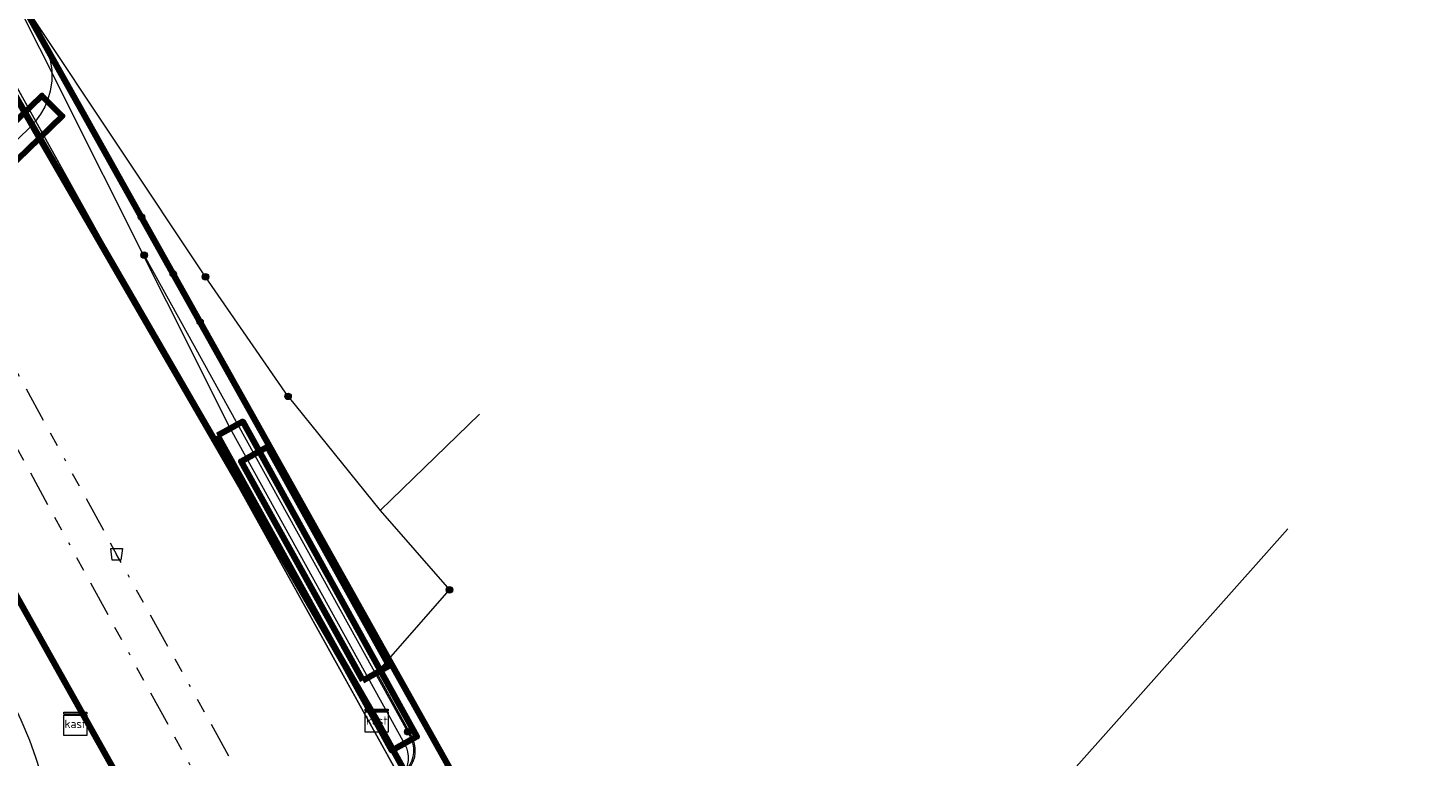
# Model space of a CAD drawing. Header units: metres. Extents: x 153756 to 154348, y 463867 to 464433.
# Tile 65 of 76: x 154012 to 154061, y 464146 to 464171. Entities that reach past the tile are written whole.
import ezdxf
from ezdxf.enums import TextEntityAlignment as Align
from ezdxf.lldxf.tags import DXFTag

# ---------------------------------------------------------------- set-up
doc = ezdxf.new("R2010")
doc.units = ezdxf.units.M
doc.header["$LTSCALE"] = 0.5
doc.linetypes.add('RI-OVERIG-SO', pattern=[17, 5, -2, 2, -2, 0, -2, 2, -2])
doc.layers.get('0').update_dxf_attribs({"linetype": 'CONTINUOUS'})
for name, color, linetype, lineweight in [('B-PV-KL-DATA_COAXKABEL_10_ZIGGO BV-G', 90, 'KL-DATA-SO', 18), ('B-PV-KL-DATA_COAXKABEL_17_ZIGGO BV-G', 90, 'KL-DATA-SO', 18), ('B-PV-KL-DATA_COAXKABEL_7_ZIGGO BV-G', 90, 'KL-DATA-SO', 18), ('B-PV-KL-DATA_HULPSTUK_KPN BV-S', 90, 'CONTINUOUS', 25), ('B-PV-KL-DATA_HULPSTUK_ZIGGO BV-S', 90, 'CONTINUOUS', 25), ('B-PV-KL-DATA_KABELBED_KPN BV-G', 90, 'CONTINUOUS', 100), ('B-PV-KL-DATA_KABELBED_ZIGGO BV-G', 90, 'CONTINUOUS', 100), ('B-PV-KL-DATA_MANTELBUIS_POLYVINYLCHLORIDE PVC_100_KPN BV-G', 90, 'CONTINUOUS', 100), ('B-PV-KL-DATA_MANTELBUIS_ZIGGO BV-G', 90, 'CONTINUOUS', 100), ('B-PV-KL-DATA_STEDIN NETBEHEER BV-G', 90, 'KL-DATA-SO', 18), ('B-PV-KL-ET_LS_400 V_STEDIN NETBEHEER BV-G', 190, 'KL-LS-SO', 18), ('B-PV-KL-ET_LS_HULPSTUK_GEMEENTE AMERSFOORT-S', 190, 'CONTINUOUS', 25), ('B-PV-KL-ET_LS_HULPSTUK_STEDIN NETBEHEER BV-S', 190, 'CONTINUOUS', 25), ('B-PV-KL-ET_LS_MANTELBUIS_POLYVINYLCHLORIDE PVC_125_STEDIN NETBEHEER BV-G', 190, 'CONTINUOUS', 100), ('B-PV-KL-ET_MS_10 KV_STEDIN NETBEHEER BV-G', 130, 'KL-MS-SO', 18), ('B-PV-KL-ET_MS_MANTELBUIS_POLYVINYLCHLORIDE PVC_125_STEDIN NETBEHEER BV-G', 130, 'CONTINUOUS', 100), ('B-PV-RI-VRIJVERVAL_BETON_300_GEMEENTE AMERSFOORT-G', 210, 'RI-OVERIG-SO', 18), ('B-PV-RI-VRIJVERVAL_BETON_700_GEMEENTE AMERSFOORT-G', 210, 'RI-OVERIG-SO', 18), ('B-PV-RI-VRIJVERVAL_HULPSTUK_GEMEENTE AMERSFOORT-S', 210, 'CONTINUOUS', 25)]:
    doc.layers.add(name, color=color, linetype=linetype, lineweight=lineweight)
doc.styles.add('NLCS-ISO', font='txt')
tags = doc.linetypes.add('KL-DATA-SO', pattern='A,4,-1,[101,NLCS.SHX,S=0.5,R=0,X=0,Y=0],-1,4,-1,["D",Standard,S=1,R=0,X=-0.25,Y=-0.5],-1.5', length=12.5).pattern_tags.tags
tags[18] = DXFTag(74, 10)
tags = doc.linetypes.add('KL-LS-SO', pattern='A,4,-1,[103,NLCS.SHX,S=0.75,R=0,X=0,Y=0],-1,4,-1,["L",Standard,S=1,R=0,X=0,Y=-0.5],-2', length=13).pattern_tags.tags
tags[18] = DXFTag(74, 10)
tags = doc.linetypes.add('KL-MS-SO', pattern='A,4,-1,[103,NLCS.SHX,S=0.75,R=0,X=0,Y=0],-1,4,-1,["M",Standard,S=1,R=0,X=0,Y=-0.5],-2', length=13).pattern_tags.tags
tags[18] = DXFTag(74, 10)

# ---------------------------------------------------------------- blocks, each defined once
blk = doc.blocks.new('SKL-WTB_HULP_MOF-SO')
at = {"linetype": 'ByBlock', "lineweight": 18}
h = blk.add_hatch(color=0, dxfattribs=at)
h.dxf.hatch_style = 1
h.paths.add_polyline_path([(-0.5625, 0, 1), (0.5625, 0, 1)])
at = {"color": 0, "linetype": 'ByBlock', "lineweight": 18}
blk.add_circle((0, 0), 0.5625, dxfattribs=at)
at = {"color": 0, "linetype": 'ByBlock', "lineweight": 18, "style": 'NLCS-ISO', "flags": 1}
for tag, p in [('TYPE', (1.5, 0)), ('OMSCHRIJVING', (1.5, -3)), ('LABEL', (1.5, -1.5))]:
    blk.add_attdef(tag, p, '', height=1, dxfattribs=at)
blk = doc.blocks.new('SKL-WTB_HULP_KAST-SO')
at = {"color": 0, "linetype": 'ByBlock', "lineweight": 18}
for points in [[(-2, 2), (2, 2), (2, 1.68), (-2, 1.68)], [(-2, 1.52), (2, 1.52), (2, -2), (-2, -2)]]:
    blk.add_lwpolyline(points, close=True, dxfattribs=at)
at = {"color": 0, "linetype": 'ByBlock', "lineweight": 18, "style": 'NLCS-ISO'}
blk.add_text('kast', height=1.5, dxfattribs=at).set_placement((0, 0), align=Align.MIDDLE_CENTER)
at = {"color": 0, "linetype": 'ByBlock', "lineweight": 18, "style": 'NLCS-ISO', "flags": 1}
for tag, p in [('TYPE', (2.5, 0)), ('OMSCHRIJVING', (2.5, -3)), ('LABEL', (2.5, -1.5))]:
    blk.add_attdef(tag, p, '', height=1, dxfattribs=at)
blk = doc.blocks.new('SRI-HULP_AFVOER_OPVANG-SO')
at = {"color": 0, "linetype": 'ByBlock', "lineweight": 18}
blk.add_lwpolyline([(-0.75, -1), (-1, 1), (1, 1), (0.75, -1)], close=True, dxfattribs=at)
at = {"color": 0, "linetype": 'ByBlock', "lineweight": 18, "style": 'NLCS-ISO', "flags": 1}
for tag, p in [('TYPE', (1.5, 0)), ('OMSCHRIJVING', (1.5, -3)), ('LABEL', (1.5, -1.5))]:
    blk.add_attdef(tag, p, '', height=1, dxfattribs=at)

msp = doc.modelspace()

# ---------------------------------------------------------------- linework, layer by layer
at = {"layer": 'B-PV-KL-DATA_COAXKABEL_10_ZIGGO BV-G', "ltscale": 0.5, "flags": 128}
for points in [[(153996.169, 464179.113), (153996.284, 464179.178), (153995.818, 464180.062), (154003.11, 464184.166), (154010.517, 464171.007), (154024.259, 464147.291), (154042.286, 464114.644), (154031.768, 464103.093), (154031.049, 464102.333), (154030.66, 464102.701)], [(153996.169, 464179.113), (153996.284, 464179.178), (153995.818, 464180.062), (154003.11, 464184.166), (154010.517, 464171.007), (154024.259, 464147.291), (154042.286, 464114.644)], [(153996.169, 464179.113), (153996.284, 464179.178), (153995.818, 464180.062), (154003.11, 464184.166), (154010.517, 464171.007), (154024.259, 464147.291), (154030.182, 464136.563), (154032.078, 464137.626)]]:
    msp.add_lwpolyline(points, dxfattribs=at)
at = {"layer": 'B-PV-KL-DATA_COAXKABEL_17_ZIGGO BV-G', "ltscale": 0.5, "flags": 128}
msp.add_lwpolyline([(153996.169, 464179.113), (153996.284, 464179.178), (153995.818, 464180.062), (154003.11, 464184.166), (154010.517, 464171.007), (154024.259, 464147.291), (154042.286, 464114.644), (154031.768, 464103.093), (154029.255, 464100.436), (154024.862, 464096.061), (154021.132, 464092.256), (154019.243, 464090.452), (154017.896, 464089.254), (154013.459, 464085.36), (154012.495, 464084.609), (154006.595, 464085.799), (154007.067, 464087.691), (154001.209, 464089.229), (153997.871, 464091.53), (153994.672, 464091.229), (153992.569, 464091.933), (153986.672, 464094.35), (153980.947, 464097.152), (153975.24, 464100.432), (153975.243, 464100.437), (153970.997, 464103.061), (153949.379, 464115.44), (153944.741, 464118.386), (153943.613, 464117.547), (153925.715, 464128.913), (153917.148, 464111.993), (153918.348, 464110.648), (153918.716, 464110.414), (153919.49, 464111.614), (153919.76, 464112.039)], dxfattribs=at)
at = {"layer": 'B-PV-KL-DATA_COAXKABEL_7_ZIGGO BV-G', "ltscale": 0.5, "flags": 128}
msp.add_lwpolyline([(153996.169, 464179.113), (153996.284, 464179.178), (154000.981, 464170.765), (154017.982, 464140.499), (154019.068, 464138.367), (154013.427, 464135.237)], dxfattribs=at)
at = {"layer": 'B-PV-KL-DATA_KABELBED_KPN BV-G', "ltscale": 0.5, "flags": 128}
for points in [[(154030.199, 464139.553), (154011.836, 464172.364)], [(154020.56, 464156.774), (154025.444, 464148.047)]]:
    msp.add_lwpolyline(points, dxfattribs=at)
at = {"layer": 'B-PV-KL-DATA_KABELBED_ZIGGO BV-G', "ltscale": 0.5, "flags": 128}
for points in [[(154010.517, 464171.007), (154024.259, 464147.291)], [(154000.981, 464170.765), (154017.982, 464140.499), (154019.068, 464138.367), (154013.427, 464135.237)], [(154024.259, 464147.291), (154025.423, 464145.182)]]:
    msp.add_lwpolyline(points, dxfattribs=at)
at = {"layer": 'B-PV-KL-DATA_MANTELBUIS_POLYVINYLCHLORIDE PVC_100_KPN BV-G', "ltscale": 0.5, "flags": 128}
msp.add_lwpolyline([(154020.56, 464156.774), (154025.444, 464148.047)], dxfattribs=at)
msp.add_lwpolyline([(154020.56, 464156.774), (154025.444, 464148.047)], dxfattribs=at)
at = {"layer": 'B-PV-KL-DATA_MANTELBUIS_ZIGGO BV-G', "ltscale": 0.5, "flags": 128}
msp.add_lwpolyline([(154024.259, 464147.291), (154010.517, 464171.007)], dxfattribs=at)
at = {"layer": 'B-PV-KL-DATA_STEDIN NETBEHEER BV-G', "ltscale": 0.5, "flags": 128}
for points in [[(154004.836, 464209.577), (154003.966, 464208.462), (154002.707, 464207.59), (154000, 464204.855), (153995.931, 464200.633), (154000, 464193.481), (154010.321, 464175.063), (154019.165, 464157.43), (154025.223, 464146.484), (154025.286, 464146.347), (154025.328, 464146.203), (154025.347, 464146.054), (154025.344, 464145.905), (154025.267, 464145.509), (154025.264, 464145.362), (154025.282, 464145.217), (154025.321, 464145.075), (154025.379, 464144.94), (154032.962, 464130.727), (154044.484, 464110.314), (154058.516, 464083.616), (154060.78, 464079.19)], [(154000, 464190.447), (154025.082, 464145.283), (154032.874, 464130.679), (154042.89, 464112.933)]]:
    msp.add_lwpolyline(points, dxfattribs=at)
at = {"layer": 'B-PV-KL-ET_LS_400 V_STEDIN NETBEHEER BV-G', "ltscale": 0.5, "flags": 128}
for points in [[(153969.916, 464223.532), (153969.993, 464223.382), (153970.021, 464223.262), (153970.027, 464223.14), (153970.011, 464223.018), (153969.888, 464222.559), (153981.952, 464201.005), (153992.733, 464181.916), (154000.411, 464168.141), (154000.42, 464168.177), (154011.568, 464148.024), (154011.894, 464147.321), (154012.188, 464146.604), (154012.404, 464146.018), (154012.824, 464144.738), (154012.972, 464144.364), (154013.171, 464143.927)], [(154018.309, 464162.697), (154012.258, 464171.771), (154011.242, 464173.301), (154010.742, 464174.119), (154000, 464193.388), (153989.234, 464212.383)], [(154025.334, 464146.902), (154016.176, 464163.453)], [(154021.176, 464158.546), (154018.309, 464162.697)], [(154021.176, 464158.546), (154024.375, 464154.582), (154026.783, 464151.83)], [(154027.832, 464157.926), (154024.375, 464154.582)], [(154033.274, 464141.295), (154039.625, 464135.646), (154055.908, 464153.953)], [(154014.233, 464142.41), (154013.644, 464143.461), (154013.602, 464143.58), (154013.597, 464143.646), (154013.601, 464143.714), (154013.641, 464143.833), (154013.755, 464143.968), (154014.083, 464144.145), (154014.191, 464144.173), (154014.301, 464144.18), (154014.411, 464144.171), (154014.59, 464144.111), (154014.778, 464143.968), (154017.019, 464140.803), (154025.068, 464145.343), (154025.211, 464145.439), (154025.339, 464145.562), (154025.444, 464145.705), (154025.523, 464145.863), (154025.575, 464146.032), (154025.596, 464146.181), (154025.596, 464146.333), (154025.574, 464146.482), (154025.531, 464146.626), (154025.469, 464146.76), (154024.256, 464148.951), (154026.783, 464151.83)], [(154014.196, 464142.373), (154013.599, 464143.44), (154013.553, 464143.572), (154013.551, 464143.722), (154013.63, 464143.912), (154013.77, 464144.038), (154014.067, 464144.192), (154014.183, 464144.222), (154014.419, 464144.221), (154014.533, 464144.19), (154014.687, 464144.112), (154014.862, 464143.943), (154017.034, 464140.867), (154025.039, 464145.383), (154025.179, 464145.478), (154025.301, 464145.595), (154025.401, 464145.731), (154025.476, 464145.882), (154025.526, 464146.043), (154025.546, 464146.185), (154025.546, 464146.329), (154025.525, 464146.471), (154025.484, 464146.608), (154025.334, 464146.902)]]:
    msp.add_lwpolyline(points, dxfattribs=at)
at = {"layer": 'B-PV-KL-ET_LS_MANTELBUIS_POLYVINYLCHLORIDE PVC_125_STEDIN NETBEHEER BV-G', "ltscale": 0.5, "flags": 128}
for points in [[(154003.987, 464160.622), (154004.697, 464159.918), (154013.333, 464168.28), (154012.623, 464168.984), (154003.987, 464160.622)], [(154018.729, 464157.188), (154024.781, 464146.252), (154025.655, 464146.736), (154019.603, 464157.672), (154018.729, 464157.188)], [(154023.776, 464148.685), (154024.694, 464149.195), (154020.461, 464156.797), (154019.543, 464156.287), (154023.776, 464148.685)]]:
    msp.add_lwpolyline(points, dxfattribs=at)
at = {"layer": 'B-PV-KL-ET_MS_10 KV_STEDIN NETBEHEER BV-G', "ltscale": 0.5, "flags": 128}
for points in [[(154003.966, 464208.462), (154002.707, 464207.59), (153994.584, 464199.966), (154000, 464190.447), (154025.132, 464145.19), (154032.874, 464130.679), (154039.852, 464118.315)], [(154010.321, 464175.063), (154012.651, 464170.907), (154012.805, 464170.578), (154012.91, 464170.23), (154012.964, 464169.871), (154012.964, 464169.507), (154012.912, 464169.148), (154012.833, 464168.866), (154012.721, 464168.596), (154012.579, 464168.341), (154012.407, 464168.104), (154012.209, 464167.888), (154004.341, 464160.27), (154002.701, 464158.619), (154002.643, 464158.548), (154002.569, 464158.376), (154002.564, 464158.19), (154002.626, 464158.014), (154009.894, 464145.626), (154010.15, 464145.147), (154010.459, 464144.702), (154010.779, 464144.337), (154011.09, 464144.045), (154011.691, 464143.576), (154012.04, 464143.214), (154012.291, 464142.854), (154012.932, 464141.692)]]:
    msp.add_lwpolyline(points, dxfattribs=at)
at = {"layer": 'B-PV-KL-ET_MS_MANTELBUIS_POLYVINYLCHLORIDE PVC_125_STEDIN NETBEHEER BV-G', "ltscale": 0.5, "flags": 128}
msp.add_lwpolyline([(154003.987, 464160.622), (154004.697, 464159.918), (154013.333, 464168.28), (154012.623, 464168.984), (154003.987, 464160.622)], dxfattribs=at)
at = {"layer": 'B-PV-RI-VRIJVERVAL_BETON_300_GEMEENTE AMERSFOORT-G', "ltscale": 0.5, "flags": 128}
msp.add_lwpolyline([(154003.88, 464171.16), (154032.92, 464118.02)], dxfattribs=at)
at = {"layer": 'B-PV-RI-VRIJVERVAL_BETON_700_GEMEENTE AMERSFOORT-G', "ltscale": 0.5, "flags": 128}
for points in [[(153976.6, 464223.7), (154015.22, 464153.06)], [(154040.3, 464108.06), (154015.22, 464153.06)]]:
    msp.add_lwpolyline(points, dxfattribs=at)

# ---------------------------------------------------------------- block references
at = {"layer": 'B-PV-KL-DATA_HULPSTUK_KPN BV-S', "xscale": 0.2, "yscale": 0.2, "zscale": 0.2}
for p in [(154016.083, 464164.775), (154017.19, 464162.798), (154018.118, 464161.14)]:
    msp.add_blockref('SKL-WTB_HULP_MOF-SO', p, dxfattribs=at)
at = {"layer": 'B-PV-KL-DATA_HULPSTUK_ZIGGO BV-S', "xscale": 0.2, "yscale": 0.2, "zscale": 0.2}
msp.add_blockref('SKL-WTB_HULP_KAST-SO', (154024.259, 464147.291), dxfattribs=at)
at = {"layer": 'B-PV-KL-ET_LS_HULPSTUK_GEMEENTE AMERSFOORT-S', "xscale": 0.2, "yscale": 0.2, "zscale": 0.2}
msp.add_blockref('SKL-WTB_HULP_KAST-SO', (154013.787, 464147.177), dxfattribs=at)
at = {"layer": 'B-PV-KL-ET_LS_HULPSTUK_STEDIN NETBEHEER BV-S', "xscale": 0.2, "yscale": 0.2, "zscale": 0.2}
for p in [(154016.176, 464163.453), (154018.309, 464162.697), (154021.176, 464158.546), (154026.783, 464151.83), (154025.334, 464146.902)]:
    msp.add_blockref('SKL-WTB_HULP_MOF-SO', p, dxfattribs=at)
at = {"layer": 'B-PV-RI-VRIJVERVAL_HULPSTUK_GEMEENTE AMERSFOORT-S', "xscale": 0.2, "yscale": 0.2, "zscale": 0.2}
msp.add_blockref('SRI-HULP_AFVOER_OPVANG-SO', (154015.22, 464153.06), dxfattribs=at)

doc.saveas('drawing.dxf')
